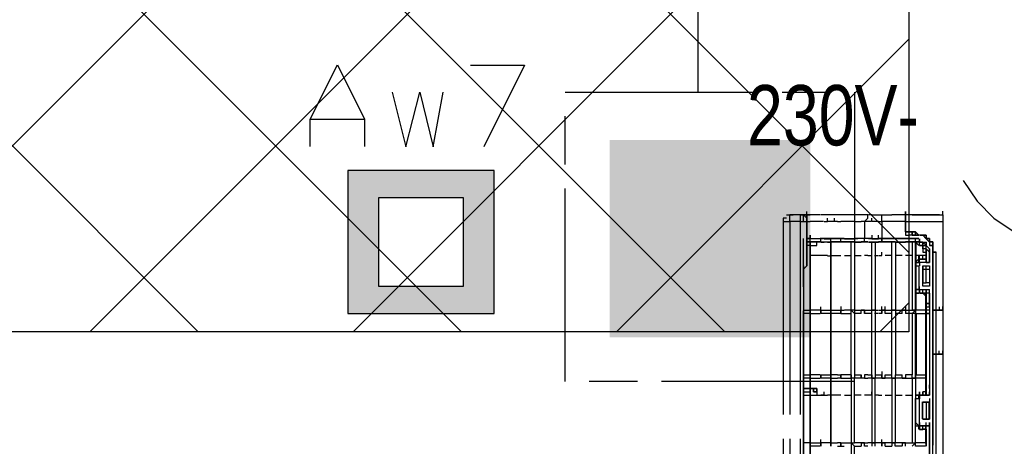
# Model space of a CAD drawing. Header units: millimetres. Extents: x 282377 to 1404227, y -783705 to 1038705.
# Tile 237 of 243: x 386840 to 386963, y 9257 to 9310. Entities that reach past the tile are written whole.
import ezdxf

# ---------------------------------------------------------------- set-up
doc = ezdxf.new("R2010")
doc.units = ezdxf.units.MM
doc.linetypes.add('ACAD_ISO08W100', pattern=[36, 24, -3, 6, -3])
doc.layers.add('!!ELEKTRYKA', color=7, linetype='Continuous')
doc.styles.add('BIKTC', font='bikromsw.shx', dxfattribs={"width": 0.8})

msp = doc.modelspace()

# ---------------------------------------------------------------- linework, layer by layer
at = {"layer": '!!ELEKTRYKA', "color": 252}
for p, q in [((386950.86, 9571.86), (386950.86, 9270.77)), ((386950.86, 9270.77), (386532.99, 9270.77))]:
    msp.add_line(p, q, dxfattribs=at)
at = {"layer": '!!ELEKTRYKA', "color": 252, "linetype": 'Continuous'}
for p, q in [((386848.92, 9270.77), (386950.86, 9372.71)), ((386950.86, 9280.65), (386890.86, 9340.65)), ((386881.7, 9270.77), (386950.86, 9339.93)), ((386862.4, 9270.77), (386802.4, 9330.77)), ((386816.14, 9270.77), (386876.14, 9330.77)), ((386895.18, 9270.77), (386835.18, 9330.77)), ((386927.96, 9270.77), (386867.96, 9330.77)), ((386914.48, 9270.77), (386950.86, 9307.15)), ((386947.25, 9270.77), (386950.86, 9274.38))]:
    msp.add_line(p, q, dxfattribs=at)
at = {"layer": '!!ELEKTRYKA', "color": 5, "linetype": 'ACAD_ISO08W100', "lineweight": -3}
for points in [[(386913.62, 9320.48), (386924.59, 9320.48), (386924.59, 9300.58)], [(386957.64, 9289.58), (386959.36, 9287.03), (386961.44, 9284.92), (386964, 9283.22), (386966.55, 9281.96)]]:
    msp.add_lwpolyline(points, dxfattribs=at)
at = {"layer": '!!ELEKTRYKA', "color": 30, "linetype": 'ACAD_ISO08W100', "lineweight": -3, "true_color": 0xff7e00}
for points in [[(386876.35, 9293.81), (386876.35, 9297.2), (386879.77, 9303.97), (386883.12, 9297.2), (386883.12, 9293.81)], [(386896.3, 9303.95), (386903.05, 9303.95), (386897.97, 9293.79)], [(386886.57, 9300.56), (386888.24, 9293.79), (386889.98, 9300.56), (386891.65, 9293.79), (386892.91, 9300.56)], [(386876.35, 9297.2), (386883.12, 9297.2)]]:
    msp.add_lwpolyline(points, dxfattribs=at)
at = {"layer": '!!ELEKTRYKA', "color": 5, "linetype": 'ACAD_ISO08W100', "lineweight": -3}
msp.add_lwpolyline([(386908.1, 9300.59), (386944.09, 9300.59), (386944.09, 9264.6), (386908.1, 9264.6)], close=True, dxfattribs=at)
at = {"layer": '!!ELEKTRYKA', "color": 30, "linetype": 'ACAD_ISO08W100', "lineweight": -3, "true_color": 0xff7e00}
for points in [[(386881.05, 9273.06), (386899.24, 9273.06), (386899.24, 9290.84), (386881.05, 9290.84)], [(386884.84, 9276.45), (386895.43, 9276.45), (386895.43, 9287.45), (386884.84, 9287.45)]]:
    msp.add_lwpolyline(points, close=True, dxfattribs=at)
at = {"layer": '!!ELEKTRYKA', "color": 252, "linetype": 'ACAD_ISO08W100', "lineweight": -3}
for points in [[(386935.63, 9284.92), (386935.21, 9284.92), (386935.21, 9284.49), (386935.21, 9177.39), (386935.21, 9176.96), (386935.63, 9176.96)], [(386935.63, 9285.34), (386936.05, 9285.34)], [(386937.29, 9284.5), (386936.04, 9284.5), (386936.04, 9284.92), (386936.04, 9285.34), (386936.46, 9285.34), (386936.04, 9285.34)], [(386937.29, 9285.34), (386936.46, 9285.34)], [(386937.35, 9176.53), (386937.35, 9176.96), (386937.35, 9176.53), (386937.35, 9176.96), (386937.35, 9177.38), (386937.77, 9177.38), (386937.77, 9284.48), (386937.77, 9284.9), (386937.77, 9285.33), (386937.35, 9285.33), (386937.77, 9285.33)], [(386937.35, 9285.33), (386937.35, 9284.9), (386937.35, 9284.48), (386937.35, 9177.38), (386937.35, 9177.8)], [(386937.77, 9285.33), (386938.18, 9285.33), (386937.77, 9285.33), (386938.18, 9284.91)], [(386938.6, 9285.34), (386938.18, 9285.34), (386938.18, 9284.91), (386938.18, 9285.34), (386938.6, 9285.34), (386938.18, 9285.34), (386938.18, 9284.91), (386938.18, 9285.34), (386938.18, 9285.76)], [(386938.18, 9284.49), (386938.18, 9284.91), (386938.18, 9284.49), (386938.6, 9284.49)], [(386939.85, 9285.34), (386938.6, 9285.34)], [(386940.74, 9285.32), (386939.91, 9285.32)], [(386941.98, 9285.33), (386940.74, 9285.33)], [(386941.57, 9284.91), (386941.57, 9284.48), (386941.15, 9284.48), (386940.74, 9284.48)], [(386940.74, 9284.48), (386940.74, 9284.9)], [(386944.54, 9285.34), (386943.23, 9285.34), (386941.98, 9285.34)], [(386945.36, 9284.49), (386945.78, 9284.91), (386945.78, 9285.34), (386944.53, 9285.34)], [(386946.26, 9285.33), (386945.84, 9285.33)], [(386946.26, 9285.32), (386946.67, 9285.32), (386947.09, 9285.32)], [(386946.26, 9284.48), (386946.26, 9284.9)], [(386947.08, 9285.33), (386947.5, 9285.33)], [(386948.33, 9284.49), (386947.5, 9284.49), (386947.5, 9284.91), (386947.5, 9285.33), (386947.91, 9285.33), (386948.75, 9285.33)], [(386950.4, 9285.34), (386949.57, 9285.34), (386948.74, 9285.34)], [(386950.46, 9284.91), (386950.46, 9284.49), (386950.46, 9284.91), (386950.46, 9285.34), (386950.46, 9285.76), (386950.46, 9285.34)], [(386951.3, 9285.34), (386950.88, 9285.34), (386950.46, 9285.34), (386950.46, 9284.91), (386950.46, 9284.49), (386953.02, 9284.49)], [(386954.67, 9285.34), (386955.09, 9285.34)], [(386955.09, 9285.34), (386955.09, 9285.77)], [(386955.09, 9285.34), (386955.09, 9284.92), (386955.09, 9284.5)], [(386935.21, 9284.49), (386935.63, 9284.49), (386936.05, 9284.49), (386936.05, 9177.39)], [(386937.35, 9284.48), (386937.77, 9284.48), (386938.19, 9284.48)], [(386938.18, 9282.37), (386938.18, 9284.49), (386938.18, 9282.37)], [(386940.26, 9284.49), (386939.85, 9284.49), (386939.01, 9284.49), (386938.6, 9284.49)], [(386940.32, 9284.49), (386940.74, 9284.49)], [(386941.98, 9284.49), (386941.56, 9284.49)], [(386941.98, 9284.49), (386942.39, 9284.49)], [(386944.06, 9284.49), (386943.22, 9284.49), (386942.39, 9284.49)], [(386944.12, 9284.49), (386944.95, 9284.49)], [(386946.19, 9284.49), (386945.78, 9284.49), (386945.36, 9284.49), (386944.94, 9284.49)], [(386945.37, 9284.49), (386945.37, 9282.37)], [(386947.09, 9284.48), (386946.67, 9284.48), (386946.26, 9284.48)], [(386947.08, 9284.48), (386947.5, 9284.48)], [(386947.5, 9284.49), (386947.5, 9282.37), (386947.5, 9281.95), (386947.91, 9281.95), (386947.5, 9281.95), (386947.5, 9282.37), (386949.64, 9282.37), (386950.89, 9282.37)], [(386950.47, 9284.49), (386949.57, 9284.49), (386949.16, 9284.49), (386948.33, 9284.49)], [(386950.46, 9284.49), (386950.46, 9283.21), (386950.46, 9284.49)], [(386953.02, 9284.48), (386955.16, 9284.48)], [(386955.09, 9284.49), (386955.09, 9273.48)], [(386938.18, 9282.8), (386938.18, 9282.37), (386938.6, 9282.37), (386938.18, 9282.37), (386939.02, 9282.37)], [(386938.6, 9282.37), (386938.18, 9282.37)], [(386938.6, 9282.37), (386938.6, 9282.8)], [(386938.6, 9281.53), (386939.01, 9281.53), (386939.43, 9281.53), (386939.43, 9281.95), (386939.01, 9281.95), (386938.6, 9281.95), (386939.43, 9281.95), (386939.85, 9281.95), (386939.43, 9281.95), (386938.6, 9281.95), (386938.6, 9281.53), (386938.6, 9281.95), (386938.6, 9282.37), (386939.43, 9282.37), (386939.85, 9282.37)], [(386939.01, 9282.37), (386940.26, 9282.37)], [(386940.74, 9282.37), (386939.85, 9282.37)], [(386939.91, 9281.94), (386939.91, 9282.36)], [(386940.32, 9282.36), (386941.16, 9282.36)], [(386941.15, 9282.37), (386940.74, 9282.37)], [(386941.15, 9281.95), (386941.15, 9282.37), (386942.4, 9282.37)], [(386941.98, 9282.37), (386941.15, 9282.37)], [(386942.81, 9282.38), (386941.98, 9282.38)], [(386942.39, 9282.38), (386943.23, 9282.38)], [(386942.39, 9281.95), (386942.39, 9282.38)], [(386942.87, 9282.36), (386943.29, 9282.36), (386944.12, 9282.36)], [(386943.29, 9282.37), (386944.54, 9282.37)], [(386944.96, 9282.37), (386944.13, 9282.37)], [(386945.78, 9282.38), (386945.36, 9282.38), (386944.53, 9282.38)], [(386944.53, 9281.95), (386944.95, 9281.95), (386945.36, 9281.95), (386945.36, 9282.38), (386944.95, 9282.38)], [(386945.77, 9282.38), (386945.36, 9282.38)], [(386946.21, 9282.37), (386945.79, 9282.37)], [(386946.26, 9282.36), (386945.84, 9282.36)], [(386946.26, 9282.79), (386946.26, 9282.36), (386946.67, 9282.36), (386947.09, 9282.36), (386946.67, 9282.36), (386946.26, 9282.36), (386946.67, 9282.36)], [(386946.26, 9282.36), (386946.67, 9282.36), (386947.09, 9282.36)], [(386947.51, 9282.38), (386947.03, 9282.38)], [(386947.08, 9282.37), (386947.08, 9282.79)], [(386947.5, 9282.37), (386947.08, 9282.37), (386947.5, 9282.37)], [(386951.72, 9282.37), (386947.5, 9282.37), (386951.72, 9282.37)], [(386950.46, 9283.21), (386950.46, 9282.79), (386950.88, 9282.79)], [(386950.46, 9283.21), (386951.71, 9283.21), (386950.46, 9283.21)], [(386951.71, 9282.8), (386950.88, 9282.8)], [(386950.88, 9282.37), (386951.29, 9282.37)], [(386952.12, 9282.8), (386951.71, 9282.8), (386951.29, 9282.8), (386951.29, 9283.22), (386951.29, 9282.8), (386951.71, 9282.8)], [(386952.12, 9282.37), (386951.71, 9282.37), (386952.12, 9282.37), (386951.71, 9282.37), (386951.29, 9282.37)], [(386952.12, 9281.53), (386951.71, 9281.96), (386952.12, 9281.96), (386951.71, 9281.96), (386951.71, 9282.38)], [(386952.19, 9281.94), (386952.19, 9282.36), (386952.19, 9281.94)], [(386953.02, 9282.36), (386953.02, 9282.78), (386952.6, 9282.78), (386953.02, 9282.36), (386953.44, 9281.94), (386953.44, 9281.52)], [(386953.43, 9281.95), (386953.43, 9282.37), (386953.02, 9282.37), (386953.02, 9282.79)], [(386938.6, 9281.53), (386938.18, 9281.53), (386938.18, 9281.95)], [(386938.18, 9281.95), (386938.6, 9281.95), (386938.18, 9281.95)], [(386938.6, 9281.53), (386938.6, 9273.48), (386938.6, 9281.53)], [(386940.74, 9281.94), (386939.91, 9281.94), (386940.32, 9281.94)], [(386940.74, 9281.94), (386941.15, 9281.94), (386940.32, 9281.94)], [(386941.15, 9281.95), (386941.15, 9273.48), (386941.15, 9281.95)], [(386941.15, 9281.95), (386941.98, 9281.95), (386941.15, 9281.95)], [(386941.98, 9281.95), (386942.39, 9281.95), (386941.98, 9281.95)], [(386944.06, 9281.95), (386943.64, 9281.95), (386942.39, 9281.95), (386943.22, 9281.95), (386943.64, 9281.95)], [(386944.12, 9281.94), (386944.12, 9273.48), (386943.7, 9273.48), (386943.7, 9281.94)], [(386944.54, 9281.94), (386943.71, 9281.94)], [(386944.13, 9281.94), (386944.96, 9281.94)], [(386945.36, 9281.95), (386944.94, 9281.95)], [(386945.77, 9281.96), (386945.36, 9281.96), (386945.77, 9281.96)], [(386945.84, 9281.94), (386946.26, 9281.94), (386945.84, 9281.94)], [(386946.26, 9273.48), (386946.26, 9281.94)], [(386946.67, 9281.94), (386946.26, 9281.94), (386946.67, 9281.94), (386947.09, 9281.94)], [(386947.09, 9281.94), (386946.67, 9281.94)], [(386946.68, 9281.94), (386946.68, 9273.48)], [(386947.08, 9281.95), (386947.5, 9281.95), (386947.08, 9281.95)], [(386948.74, 9281.95), (386947.91, 9281.95), (386949.16, 9281.95)], [(386949.16, 9281.95), (386948.74, 9281.95)], [(386948.76, 9273.48), (386948.76, 9281.94)], [(386950.05, 9281.94), (386949.22, 9281.94), (386950.47, 9281.94)], [(386949.23, 9281.94), (386949.23, 9273.48)], [(386950.47, 9281.94), (386950.05, 9281.94)], [(386951.3, 9281.95), (386950.46, 9281.95), (386951.71, 9281.95)], [(386951.71, 9281.95), (386951.29, 9281.95)], [(386951.32, 9273.48), (386951.32, 9281.94)], [(386951.71, 9279.84), (386951.71, 9279.41), (386951.71, 9281.96), (386951.71, 9278.99), (386951.71, 9279.41), (386951.71, 9278.99), (386952.12, 9278.99), (386952.12, 9276.03), (386951.71, 9276.03), (386951.71, 9275.6)], [(386951.73, 9281.94), (386951.73, 9273.48)], [(386952.19, 9281.51), (386952.19, 9281.94), (386952.61, 9281.94), (386953.02, 9281.94), (386953.02, 9281.51), (386952.61, 9281.94), (386952.19, 9281.94), (386952.61, 9281.94), (386952.61, 9281.51), (386953.02, 9281.51)], [(386952.61, 9281.51), (386952.19, 9281.51), (386952.61, 9281.51)], [(386952.6, 9281.52), (386952.6, 9281.94)], [(386953.02, 9280.67), (386953.02, 9281.1), (386953.02, 9281.52), (386953.02, 9281.95)], [(386953.85, 9281.53), (386953.85, 9281.95), (386953.85, 9281.53), (386953.85, 9281.1), (386953.85, 9280.68)], [(386953.85, 9281.95), (386953.85, 9281.53), (386953.85, 9281.95)], [(386953.85, 9281.1), (386953.85, 9281.53), (386953.85, 9281.1)], [(386940.74, 9280.26), (386939.85, 9280.26), (386939.43, 9280.26), (386938.6, 9280.26)], [(386940.74, 9280.24), (386941.16, 9280.24)], [(386941.15, 9280.25), (386941.98, 9280.25)], [(386941.98, 9280.26), (386942.39, 9280.26)], [(386943.71, 9280.24), (386943.29, 9280.24), (386942.87, 9280.24)], [(386944.12, 9280.26), (386944.54, 9280.26)], [(386944.54, 9280.25), (386944.96, 9280.25)], [(386945.77, 9280.26), (386945.36, 9280.26)], [(386945.79, 9280.25), (386946.21, 9280.25)], [(386946.62, 9280.26), (386947.03, 9280.26)], [(386947.08, 9280.25), (386947.5, 9280.25)], [(386947.5, 9280.26), (386947.5, 9280.68)], [(386948.75, 9280.26), (386947.91, 9280.26)], [(386950.05, 9280.26), (386949.16, 9280.26)], [(386951.3, 9280.26), (386950.47, 9280.26)], [(386952.95, 9280.26), (386951.71, 9280.26)], [(386952.61, 9279.82), (386952.19, 9279.82), (386952.61, 9279.82), (386953.02, 9279.82), (386953.02, 9279.4), (386952.19, 9279.4), (386952.19, 9279.82), (386952.19, 9280.24)], [(386953.02, 9279.82), (386952.6, 9279.82), (386952.6, 9280.25)], [(386953.02, 9281.1), (386953.02, 9280.67), (386953.02, 9279.82), (386953.02, 9280.67), (386953.02, 9279.82), (386953.02, 9279.4), (386953.43, 9279.4)], [(386953.02, 9279.82), (386953.02, 9279.4), (386953.02, 9279.82), (386953.02, 9280.25)], [(386953.43, 9280.67), (386953.43, 9279.41), (386953.43, 9280.67)], [(386953.85, 9281.1), (386953.85, 9280.68), (386953.85, 9281.1)], [(386954.26, 9267.98), (386954.26, 9273.48), (386954.26, 9280.68), (386953.85, 9280.68), (386954.26, 9280.68)], [(386953.85, 9280.26), (386953.85, 9279.83), (386953.85, 9279.41), (386953.85, 9278.56)], [(386938.18, 9279.4), (386938.18, 9278.98), (386937.77, 9278.56)], [(386937.77, 9278.98), (386937.77, 9278.56), (386937.77, 9224.37), (386938.6, 9224.37)], [(386951.71, 9279.41), (386952.12, 9279.84), (386951.71, 9279.41), (386951.71, 9278.99), (386951.71, 9279.41), (386952.12, 9279.41)], [(386951.71, 9276.45), (386951.71, 9276.03), (386951.71, 9278.99), (386951.71, 9276.03), (386952.12, 9276.03)], [(386953.44, 9279.4), (386953.02, 9279.4), (386952.19, 9279.4), (386952.19, 9278.98)], [(386952.6, 9278.55), (386952.6, 9278.98), (386953.44, 9278.98), (386953.44, 9276.44), (386952.6, 9276.44), (386952.6, 9278.55), (386952.6, 9276.86), (386953.02, 9276.86), (386953.02, 9278.55)], [(386952.6, 9278.98), (386952.6, 9278.55), (386953.02, 9278.55), (386953.44, 9278.55), (386953.44, 9276.86)], [(386953.02, 9278.56), (386953.02, 9278.98)], [(386953.43, 9279.41), (386953.43, 9279.83)], [(386952.6, 9277.71), (386952.6, 9278.13)], [(386951.71, 9273.91), (386951.71, 9273.49), (386951.71, 9265.02), (386951.71, 9276.03), (386951.71, 9275.6), (386951.71, 9276.03), (386951.71, 9276.45), (386951.71, 9276.03), (386951.71, 9273.49), (386951.71, 9273.07), (386952.95, 9273.07)], [(386951.73, 9276.02), (386951.73, 9276.44)], [(386952.15, 9276.02), (386952.15, 9276.44)], [(386952.16, 9276.02), (386952.16, 9276.45)], [(386953.44, 9275.59), (386953.44, 9276.01), (386953.02, 9276.01), (386952.19, 9276.01), (386952.19, 9275.59), (386952.61, 9275.59), (386953.02, 9275.59), (386953.02, 9275.17), (386952.61, 9275.59), (386952.19, 9275.59), (386952.19, 9276.01), (386952.19, 9276.43)], [(386953.43, 9276.86), (386953.02, 9276.86)], [(386953.85, 9277.29), (386953.85, 9276.87), (386953.85, 9276.02), (386953.85, 9275.6)], [(386953.85, 9276.02), (386953.85, 9276.45)], [(386952.12, 9275.6), (386951.71, 9275.6), (386952.12, 9275.6)], [(386953.02, 9275.59), (386952.19, 9275.59)], [(386952.6, 9275.59), (386952.6, 9276.02)], [(386953, 9262.89), (386953, 9275.59)], [(386953.02, 9274.32), (386953.43, 9274.32), (386953.43, 9275.59), (386953.02, 9275.59), (386953.02, 9276.02), (386953.02, 9275.59)], [(386953.02, 9273.48), (386953.02, 9275.17), (386953.02, 9273.48)], [(386953.43, 9275.6), (386953.43, 9276.02)], [(386953.46, 9275.6), (386953.46, 9262.89)], [(386939.85, 9273.48), (386939.43, 9273.48), (386938.6, 9273.48), (386938.6, 9273.91)], [(386939.91, 9273.47), (386939.91, 9273.89)], [(386942.39, 9273.91), (386942.39, 9273.49), (386942.39, 9273.07), (386942.81, 9273.07)], [(386943.7, 9273.48), (386943.7, 9273.9)], [(386947.5, 9273.06), (386947.5, 9273.48), (386947.5, 9273.91)], [(386947.91, 9273.48), (386947.91, 9273.91)], [(386949.22, 9273.9), (386949.22, 9273.47), (386949.22, 9273.05), (386949.22, 9265.43), (386950.05, 9265.43)], [(386950.46, 9273.91), (386950.46, 9273.48), (386950.46, 9273.06)], [(386953.43, 9274.32), (386953.02, 9274.32), (386953.43, 9274.32)], [(386953.02, 9273.9), (386953.43, 9273.9), (386953.43, 9273.48), (386953.02, 9273.48), (386953.02, 9273.05), (386953.43, 9273.05), (386953.02, 9273.05), (386953.43, 9273.05)], [(386953.43, 9274.33), (386953.43, 9273.91), (386953.43, 9274.33), (386953.43, 9274.75)], [(386953.85, 9273.48), (386953.85, 9273.9)], [(386954.68, 9273.48), (386954.68, 9273.9)], [(386955.09, 9273.49), (386955.09, 9273.91)], [(386937.77, 9273.48), (386938.18, 9273.48), (386938.6, 9273.48)], [(386938.6, 9273.05), (386938.18, 9273.05), (386937.77, 9273.05)], [(386938.6, 9273.48), (386938.6, 9273.06), (386938.6, 9273.48)], [(386938.6, 9273.06), (386939.43, 9273.06), (386939.85, 9273.06)], [(386939.91, 9273.48), (386940.74, 9273.48)], [(386939.91, 9273.47), (386939.91, 9273.05), (386939.91, 9273.47)], [(386940.74, 9273.05), (386939.91, 9273.05)], [(386940.74, 9273.48), (386941.15, 9273.48)], [(386941.15, 9273.06), (386940.74, 9273.06)], [(386941.15, 9273.48), (386941.15, 9273.05), (386941.15, 9273.48)], [(386941.15, 9273.48), (386941.98, 9273.48)], [(386941.98, 9273.05), (386941.15, 9273.05)], [(386941.98, 9273.49), (386942.39, 9273.49)], [(386942.39, 9273.06), (386941.98, 9273.06)], [(386942.39, 9273.07), (386942.39, 9273.49), (386942.81, 9273.49)], [(386943.71, 9273.47), (386943.29, 9273.47), (386942.87, 9273.47)], [(386942.87, 9273.04), (386943.29, 9273.04), (386943.71, 9273.04)], [(386944.12, 9273.49), (386944.54, 9273.49)], [(386944.54, 9273.06), (386944.12, 9273.06)], [(386944.53, 9273.48), (386944.95, 9273.48)], [(386944.95, 9273.06), (386944.53, 9273.06)], [(386944.94, 9273.06), (386944.94, 9273.48), (386945.36, 9273.48), (386945.36, 9273.06)], [(386945.36, 9273.48), (386944.94, 9273.48)], [(386945.77, 9273.07), (386945.36, 9273.07), (386945.36, 9273.49), (386945.77, 9273.49)], [(386945.79, 9273.48), (386946.21, 9273.48)], [(386946.21, 9273.05), (386945.79, 9273.05)], [(386946.67, 9265.43), (386946.67, 9265.01), (386946.26, 9265.01), (386946.26, 9265.43), (386946.26, 9273.05), (386946.26, 9273.47), (386946.67, 9273.47), (386946.67, 9273.05)], [(386946.67, 9273.47), (386946.26, 9273.47)], [(386946.62, 9273.49), (386947.03, 9273.49)], [(386947.03, 9273.06), (386946.62, 9273.06)], [(386946.68, 9273.05), (386946.68, 9265.43)], [(386947.08, 9273.48), (386947.5, 9273.48)], [(386947.5, 9273.06), (386947.08, 9273.06)], [(386948.74, 9273.06), (386947.91, 9273.06), (386947.91, 9273.48), (386948.74, 9273.48)], [(386948.74, 9273.07), (386948.74, 9273.49), (386949.16, 9273.49), (386948.74, 9273.49)], [(386948.76, 9265.43), (386948.76, 9273.05)], [(386949.16, 9273.48), (386950.05, 9273.48)], [(386950.05, 9273.06), (386949.16, 9273.06)], [(386950.05, 9273.06), (386950.05, 9273.48), (386950.47, 9273.48), (386950.05, 9273.48)], [(386950.47, 9273.48), (386951.31, 9273.48)], [(386951.31, 9273.06), (386950.47, 9273.06)], [(386952.96, 9273.48), (386951.71, 9273.48), (386951.71, 9273.06), (386951.29, 9273.06), (386951.71, 9273.48), (386951.29, 9273.48), (386951.71, 9273.48)], [(386951.31, 9265.43), (386951.31, 9273.05)], [(386951.78, 9273.05), (386951.78, 9265.43)], [(386953, 9265.01), (386953, 9273.48)], [(386953.03, 9273.05), (386953.03, 9265)], [(386953.46, 9273.05), (386953.46, 9263.74)], [(386955.09, 9273.48), (386955.09, 9267.98), (386954.26, 9267.98), (386955.09, 9267.98)], [(386953.85, 9267.98), (386954.26, 9267.98), (386953.85, 9267.98)], [(386954.26, 9181.2), (386954.26, 9267.98)], [(386954.67, 9267.99), (386954.67, 9268.41)], [(386955.09, 9267.99), (386955.09, 9268.41)], [(386955.1, 9267.98), (386955.1, 9177.39)], [(386937.77, 9265.44), (386938.18, 9265.44), (386938.6, 9265.44)], [(386939.85, 9265.44), (386939.43, 9265.44), (386938.6, 9265.44), (386938.6, 9265.02), (386939.43, 9265.02), (386939.85, 9265.02)], [(386938.6, 9265.02), (386938.6, 9265.44)], [(386939.91, 9265.44), (386940.74, 9265.44)], [(386939.91, 9265), (386939.91, 9265.43)], [(386940.74, 9265.43), (386941.15, 9265.43)], [(386941.98, 9265.44), (386941.15, 9265.44), (386941.15, 9265.01), (386941.98, 9265.01)], [(386941.98, 9265.44), (386942.39, 9265.44)], [(386942.81, 9265.45), (386942.39, 9265.45), (386942.39, 9265.02), (386942.39, 9265.45), (386942.39, 9265.02), (386942.81, 9265.02)], [(386943.71, 9265.43), (386943.29, 9265.43), (386942.87, 9265.43)], [(386944.12, 9265.44), (386944.54, 9265.44)], [(386945.36, 9265.44), (386945.36, 9265.01), (386944.95, 9265.01), (386944.53, 9265.01)], [(386944.53, 9265.44), (386944.95, 9265.44)], [(386945.36, 9265.02), (386944.94, 9265.02), (386944.94, 9265.44), (386944.94, 9265.02)], [(386945.77, 9265.44), (386945.36, 9265.44), (386945.36, 9265.02), (386945.77, 9265.02)], [(386945.79, 9265.44), (386946.21, 9265.44)], [(386946.26, 9265.43), (386946.26, 9265.01), (386946.67, 9265.01)], [(386946.67, 9265.43), (386947.09, 9265.43)], [(386947.08, 9265.43), (386947.5, 9265.43)], [(386947.5, 9265.86), (386947.5, 9265.44), (386947.5, 9265.01), (386947.5, 9265.44), (386947.5, 9265.01), (386947.91, 9265.01), (386947.5, 9265.01)], [(386948.74, 9265.02), (386947.91, 9265.02), (386947.91, 9265.44), (386948.74, 9265.44)], [(386947.91, 9265.02), (386947.91, 9265.44)], [(386948.74, 9265.02), (386949.16, 9265.02), (386948.74, 9265.02), (386948.74, 9265.45)], [(386950.05, 9265), (386949.22, 9265), (386949.22, 9265.43)], [(386950.05, 9265.01), (386950.47, 9265.01), (386950.05, 9265.01), (386950.05, 9265.44)], [(386951.3, 9265.44), (386950.46, 9265.44), (386950.46, 9265.01), (386951.3, 9265.01), (386951.3, 9256.97)], [(386951.29, 9265.02), (386951.71, 9265.02), (386951.29, 9265.02), (386951.29, 9265.44)], [(386951.71, 9265.45), (386951.71, 9265.02), (386951.71, 9265.45), (386952.95, 9265.45)], [(386953.02, 9265.01), (386953.02, 9265.43)], [(386938.6, 9265.01), (386938.18, 9265.01), (386937.77, 9265.01)], [(386938.6, 9256.97), (386938.6, 9265.02), (386938.6, 9256.97)], [(386940.74, 9265.01), (386939.91, 9265.01)], [(386941.15, 9265.01), (386940.74, 9265.01)], [(386941.15, 9256.97), (386941.15, 9265.01), (386941.15, 9256.97)], [(386942.39, 9265.02), (386941.98, 9265.02)], [(386942.87, 9265), (386943.29, 9265), (386943.71, 9265)], [(386944.54, 9265.02), (386944.12, 9265.02)], [(386946.21, 9265.01), (386945.79, 9265.01)], [(386946.26, 9265.01), (386946.26, 9256.97)], [(386947.09, 9265.01), (386946.67, 9265.01)], [(386946.68, 9256.97), (386946.68, 9265.01)], [(386947.5, 9265.01), (386947.08, 9265.01)], [(386948.76, 9265.01), (386948.76, 9256.97)], [(386949.23, 9256.97), (386949.23, 9265.01)], [(386952.95, 9265.02), (386951.71, 9265.02), (386951.71, 9262.9), (386951.71, 9262.48), (386952.12, 9262.48), (386952.12, 9262.9)], [(386953.02, 9263.32), (386953.02, 9265.01), (386953.02, 9263.32)], [(386953.43, 9263.74), (386953.43, 9264.17)], [(386938.6, 9263.74), (386937.77, 9263.74), (386938.6, 9263.74), (386938.18, 9263.74), (386937.77, 9263.74)], [(386937.77, 9263.32), (386938.6, 9263.32)], [(386937.77, 9262.89), (386938.6, 9262.89), (386939.91, 9262.89), (386940.74, 9262.89)], [(386939.43, 9263.32), (386939.43, 9263.75), (386938.6, 9263.75), (386939.01, 9263.75), (386939.43, 9263.75)], [(386939.43, 9263.33), (386939.01, 9263.33), (386939.01, 9263.75), (386939.01, 9263.33), (386939.43, 9263.33), (386939.43, 9263.75)], [(386939.43, 9263.74), (386939.02, 9263.74)], [(386939.02, 9263.32), (386939.43, 9263.32)], [(386939.42, 9263.33), (386939.42, 9263.75), (386939.42, 9262.91), (386939.84, 9262.91)], [(386940.32, 9262.89), (386939.91, 9262.89)], [(386940.32, 9262.89), (386940.32, 9263.32)], [(386940.33, 9262.89), (386940.33, 9263.32)], [(386941.15, 9262.89), (386940.74, 9262.89)], [(386941.98, 9262.9), (386941.15, 9262.9)], [(386942.39, 9262.9), (386941.98, 9262.9)], [(386942.87, 9262.89), (386943.29, 9262.89), (386943.71, 9262.89)], [(386944.54, 9262.9), (386944.12, 9262.9)], [(386944.95, 9262.9), (386944.53, 9262.9)], [(386945.78, 9262.9), (386945.36, 9262.9)], [(386946.21, 9262.9), (386945.79, 9262.9)], [(386946.26, 9262.89), (386946.26, 9263.31)], [(386947.09, 9262.89), (386946.67, 9262.89)], [(386947.08, 9262.9), (386947.5, 9262.9)], [(386947.91, 9262.9), (386948.74, 9262.9)], [(386949.22, 9262.89), (386950.05, 9262.89)], [(386950.46, 9262.9), (386951.3, 9262.9)], [(386951.71, 9262.9), (386951.71, 9262.48)], [(386951.71, 9262.9), (386952.12, 9262.9), (386951.71, 9262.9)], [(386953.44, 9262.89), (386952.19, 9262.89), (386952.19, 9262.46), (386952.19, 9262.89), (386952.19, 9263.31), (386952.19, 9262.89), (386953.02, 9262.89)], [(386952.6, 9262.89), (386953.02, 9262.89), (386953.02, 9263.31), (386952.6, 9263.31), (386952.6, 9262.89), (386952.6, 9263.31)], [(386953.02, 9262.89), (386953.02, 9263.32), (386953.02, 9263.74)], [(386953.43, 9262.89), (386953.02, 9262.89), (386953.02, 9263.32), (386953.02, 9262.89), (386953.43, 9262.89), (386953.43, 9263.32)], [(386953.85, 9262.05), (386953.85, 9262.47), (386953.85, 9262.9)], [(386953.89, 9262.89), (386953.89, 9263.31)], [(386951.71, 9262.06), (386951.71, 9262.48), (386951.71, 9261.63), (386951.71, 9260.79), (386951.71, 9259.52), (386951.71, 9262.48), (386951.71, 9260.37), (386951.71, 9259.94), (386951.71, 9259.52), (386951.71, 9259.09), (386952.12, 9259.09), (386953.37, 9259.09)], [(386952.16, 9262.47), (386952.16, 9259.51)], [(386952.54, 9262.06), (386952.54, 9259.94)], [(386952.6, 9259.92), (386953.02, 9259.92), (386953.44, 9259.92), (386952.6, 9259.92), (386952.6, 9262.05), (386953.44, 9262.05), (386953.02, 9262.05), (386952.6, 9262.05)], [(386953.02, 9262.05), (386953.02, 9259.92)], [(386953.37, 9262.06), (386953.37, 9259.94)], [(386953.43, 9262.47), (386953.43, 9262.05), (386953.43, 9259.93)], [(386953.85, 9262.47), (386953.85, 9262.05)], [(386951.71, 9259.09), (386951.71, 9259.52), (386951.71, 9259.09), (386952.12, 9259.09), (386952.12, 9258.67), (386952.12, 9259.09), (386951.71, 9259.52), (386951.71, 9259.09), (386951.71, 9259.52), (386951.71, 9259.94), (386951.71, 9260.37)], [(386953.85, 9259.94), (386953.85, 9260.36)], [(386953.02, 9256.97), (386951.71, 9256.97), (386951.71, 9259.09)], [(386953.02, 9258.65), (386952.61, 9258.65), (386952.19, 9258.65), (386952.19, 9259.07), (386952.19, 9259.5)], [(386953.02, 9259.07), (386952.19, 9259.07), (386952.19, 9258.65), (386952.61, 9258.65)], [(386952.19, 9258.65), (386952.19, 9259.07)], [(386953.02, 9258.66), (386952.6, 9258.66), (386952.6, 9259.08)], [(386953, 9229.88), (386953, 9259.09)], [(386953.43, 9259.08), (386953.02, 9259.08), (386953.02, 9259.51)], [(386953.02, 9258.66), (386953.02, 9259.08)], [(386953.41, 9259.09), (386953.41, 9229.88)], [(386953.44, 9259.09), (386953.44, 9254.85)], [(386953.85, 9259.93), (386953.85, 9259.51)], [(386953.85, 9258.66), (386953.85, 9259.51)], [(386953.02, 9256.96), (386953.02, 9258.66), (386953.02, 9256.96)], [(386938.6, 9256.97), (386938.18, 9256.97), (386937.77, 9256.97)], [(386938.6, 9257.4), (386938.6, 9256.97), (386939.43, 9256.97), (386939.85, 9256.97)], [(386938.6, 9256.55), (386938.6, 9256.97), (386938.6, 9256.55)], [(386939.91, 9256.96), (386939.91, 9257.38)], [(386940.74, 9256.97), (386939.91, 9256.97)], [(386939.91, 9256.54), (386939.91, 9256.96), (386939.91, 9256.54)], [(386941.15, 9256.97), (386940.74, 9256.97)], [(386941.15, 9256.55), (386941.15, 9256.97), (386941.15, 9256.55)], [(386941.15, 9256.97), (386941.98, 9256.97)], [(386942.39, 9256.97), (386941.98, 9256.97)], [(386942.39, 9256.55), (386942.39, 9256.98), (386942.39, 9256.55)], [(386942.39, 9256.98), (386942.81, 9256.98)], [(386942.87, 9256.96), (386943.29, 9256.96), (386943.71, 9256.96)], [(386944.54, 9256.97), (386944.12, 9256.97)], [(386944.95, 9256.97), (386944.53, 9256.97)], [(386945.36, 9256.55), (386945.36, 9256.97), (386944.94, 9256.97), (386944.94, 9256.55)], [(386944.94, 9256.97), (386945.36, 9256.97)], [(386945.77, 9256.55), (386945.36, 9256.55), (386945.36, 9256.97), (386945.77, 9256.97)], [(386946.21, 9256.97), (386945.79, 9256.97)], [(386946.67, 9256.54), (386946.67, 9256.96), (386946.26, 9256.96), (386946.26, 9256.54)], [(386946.26, 9256.96), (386946.67, 9256.96)], [(386947.09, 9256.97), (386946.67, 9256.97)], [(386947.51, 9256.97), (386947.09, 9256.97)], [(386947.91, 9256.55), (386947.91, 9256.97), (386947.5, 9256.97), (386947.5, 9256.55), (386947.5, 9256.97), (386947.5, 9257.4)], [(386947.5, 9256.55), (386947.5, 9256.97), (386947.91, 9256.97)], [(386948.74, 9256.97), (386947.91, 9256.97)], [(386949.99, 9256.56), (386949.16, 9256.56), (386949.16, 9256.98), (386948.74, 9256.98), (386948.74, 9256.56)], [(386948.74, 9256.98), (386949.16, 9256.98)], [(386950.05, 9256.96), (386949.22, 9256.96)], [(386950.47, 9256.54), (386950.47, 9256.97), (386950.05, 9256.97), (386950.05, 9256.54)], [(386950.05, 9256.97), (386950.47, 9256.97), (386951.3, 9256.97)], [(386952.96, 9256.55), (386951.71, 9256.55), (386951.71, 9256.97), (386951.29, 9256.55)], [(386951.29, 9256.97), (386951.71, 9256.97)], [(386953.02, 9257.39), (386953.02, 9256.96), (386953.02, 9256.54)], [(386939.85, 9256.55), (386939.43, 9256.55), (386938.6, 9256.55)], [(386941.98, 9256.55), (386942.39, 9256.55), (386942.81, 9256.55)], [(386944.12, 9256.55), (386944.54, 9256.55)], [(386944.53, 9256.55), (386944.95, 9256.55)], [(386947.91, 9256.55), (386948.74, 9256.55)]]:
    msp.add_lwpolyline(points, dxfattribs=at)
for points in [[(386951.29, 9285.34), (386954.68, 9285.34), (386952.96, 9285.34)], [(386938.18, 9279.41), (386938.18, 9278.99), (386938.18, 9282.37)], [(386938.6, 9282.8), (386938.6, 9282.37)], [(386951.71, 9283.22), (386951.71, 9282.8)], [(386952.12, 9282.8), (386951.71, 9282.8), (386951.71, 9283.22)], [(386952.12, 9282.8), (386951.71, 9282.8)], [(386952.19, 9282.79), (386952.61, 9282.79)], [(386952.61, 9282.79), (386952.19, 9282.79), (386952.61, 9282.79), (386953.02, 9282.79)], [(386953.85, 9281.95), (386953.43, 9281.95), (386953.43, 9282.37), (386953.02, 9282.37), (386953.02, 9282.79), (386953.02, 9282.37), (386953.43, 9282.37), (386953.43, 9281.95)], [(386938.6, 9281.95), (386938.6, 9281.53)], [(386953.02, 9280.67), (386953.02, 9281.09), (386952.6, 9281.09), (386952.6, 9281.52), (386952.6, 9281.09), (386952.6, 9280.67)], [(386953.02, 9281.52), (386953.43, 9281.1), (386953.43, 9280.67), (386953.02, 9281.1)], [(386953.85, 9281.52), (386953.43, 9281.52)], [(386952.12, 9279.84), (386952.12, 9279.41), (386952.12, 9279.84), (386952.12, 9280.26)], [(386953.43, 9281.1), (386953.43, 9280.67)], [(386953.85, 9267.98), (386953.85, 9273.48), (386953.85, 9280.68), (386953.85, 9181.19)], [(386952.19, 9276.01), (386952.19, 9275.59)], [(386938.6, 9265.44), (386938.6, 9273.06), (386938.6, 9265.02)], [(386941.15, 9265.44), (386941.15, 9273.05), (386941.15, 9265.01)], [(386943.7, 9273.48), (386944.12, 9273.05), (386944.12, 9265.43), (386944.12, 9265.01), (386943.7, 9265.01), (386943.7, 9273.05)], [(386947.5, 9273.48), (386947.5, 9273.06), (386947.5, 9273.48), (386947.91, 9273.48)], [(386954.26, 9273.48), (386955.09, 9273.48), (386954.26, 9273.48), (386953.85, 9273.48)], [(386939.91, 9265), (386939.91, 9265.43)], [(386943.7, 9265.43), (386943.7, 9265.01), (386943.7, 9256.97), (386944.12, 9256.97), (386944.12, 9265.01), (386943.7, 9265.01)], [(386952.19, 9262.89), (386952.61, 9262.89)], [(386952.19, 9259.07), (386952.19, 9259.5)], [(386953.43, 9259.51), (386953.43, 9259.09)], [(386943.7, 9256.55), (386943.7, 9248.92), (386943.7, 9248.5), (386944.12, 9248.5), (386944.12, 9248.92), (386944.12, 9256.55), (386943.7, 9256.97)], [(386953.02, 9256.54), (386953.02, 9256.96)], [(386938.6, 9248.93), (386938.6, 9256.55), (386938.6, 9248.51)]]:
    msp.add_lwpolyline(points, close=True, dxfattribs=at)
at = {"layer": '!!ELEKTRYKA', "color": 5, "linetype": 'ACAD_ISO08W100', "lineweight": -3}
for points in [[(386913.62, 9294.65), (386938.61, 9270.1), (386913.62, 9270.1)], [(386913.62, 9294.65), (386938.61, 9294.65), (386938.61, 9270.1)]]:
    msp.add_solid(points, dxfattribs=at)
at = {"layer": '!!ELEKTRYKA', "color": 30, "linetype": 'ACAD_ISO08W100', "lineweight": -3, "true_color": 0xff7e00}
for points in [[(386881.05, 9290.84), (386899.24, 9287.45), (386881.05, 9287.45)], [(386881.05, 9290.84), (386899.24, 9290.84), (386899.24, 9287.45)], [(386881.05, 9287.45), (386884.88, 9276.44), (386881.05, 9276.44)], [(386881.05, 9287.45), (386884.88, 9287.45), (386884.88, 9276.44)], [(386895.4, 9287.46), (386899.22, 9276.45), (386895.4, 9276.45)], [(386895.4, 9287.46), (386899.22, 9287.46), (386899.22, 9276.45)], [(386881.05, 9276.44), (386899.24, 9273.06), (386881.05, 9273.06)], [(386881.05, 9276.44), (386899.24, 9276.44), (386899.24, 9273.06)]]:
    msp.add_solid(points, dxfattribs=at)

# ---------------------------------------------------------------- texts
at = {"layer": '!!ELEKTRYKA', "color": 252, "style": 'BIKTC', "width": 0.8}
msp.add_text('230V-', height=7.5, rotation=360, dxfattribs=at).set_placement((386930.73, 9293.96))

doc.saveas('drawing.dxf')
